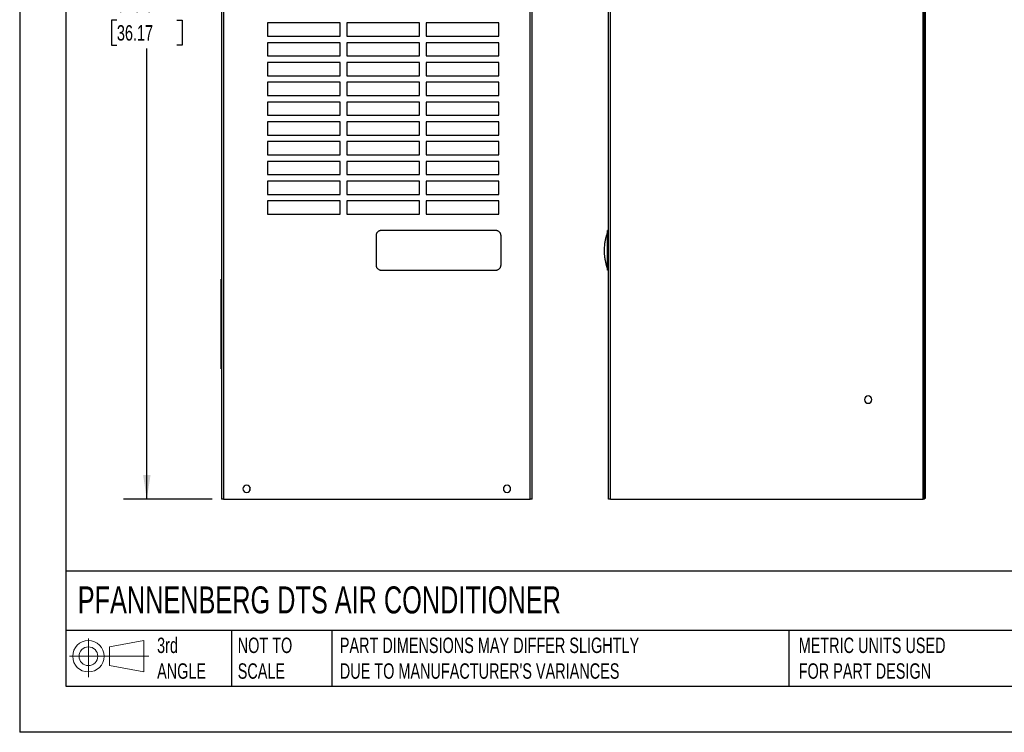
# Model space of a CAD drawing. Header units: millimetres. Extents: x 0 to 1956, y 0 to 1511.
# Tile 1 of 10: x 0 to 945, y 0 to 684. Entities that reach past the tile are written whole.
import ezdxf

# ---------------------------------------------------------------- set-up
doc = ezdxf.new("R2010")
doc.units = ezdxf.units.MM
doc.header["$LTSCALE"] = 7
doc.layers.add('DIMENSIONS', color=140, linetype='Continuous', lineweight=25)
doc.layers.add('TEXT', color=140, linetype='Continuous', lineweight=25)
doc.styles.add('SLDTEXTSTYLE0', font='TXT', dxfattribs={"width": 0.7})
doc.dimstyles.new('SLDDIMSTYLE1', dxfattribs={"dimtxt": 15.106055, "dimasz": 23.114, "dimexe": 0, "dimexo": 0.0625, "dimgap": 3.776514, "dimtad": 0, "dimtih": 1, "dimtoh": 1, "dimdec": 1, "dimrnd": 1e-09, "dimzin": 12, "dimdsep": 46, "dimtxsty": 'SLDTEXTSTYLE0', "dimsah": 1, "dimcen": 0.09, "dimadec": 0, "dimazin": 3, "dimtfac": 1, "dimtdec": 1, "dimtofl": 0, "dimtmove": 0, "dimatfit": 3, "dimfxl": 0, "dimfrac": 2, "dimtolj": 1, "dimtzin": 12, "dimarcsym": 0})

# ---------------------------------------------------------------- blocks, each defined once
blk = doc.blocks.new('Block11')
at = {"color": 7, "linetype": 'Continuous', "lineweight": 18}
for p, q in [((18.12, 37.17), (18.12, 0)), ((38.36, 29.17), (71.23, 35.22)), ((38.36, 11.17), (38.36, 29.17)), ((71.23, 35.22), (71.23, 5.12)), ((0, 20.17), (76.12, 20.17)), ((38.36, 11.17), (71.23, 5.12))]:
    blk.add_line(p, q, dxfattribs=at)
for radius in [15.05, 9]:
    blk.add_circle((18.12, 20.17), radius, dxfattribs=at)
blk = doc.blocks.new('Block12')
at = {"color": 7, "linetype": 'Continuous'}
blk.add_blockref('Block11', (0, 0), dxfattribs=at)
blk = doc.blocks.new('_D_16')
at = {"layer": 'DIMENSIONS'}
for p, q in [((186.06, 1142.55), (99.85, 1142.55)), ((122.07, 1142.55), (122.07, 711.54)), ((93.35, 684.15), (88.27, 684.15)), ((88.27, 684.15), (88.27, 660.14)), ((150.8, 684.15), (155.87, 684.15)), ((155.87, 684.15), (155.87, 660.14)), ((88.27, 660.14), (93.35, 660.14)), ((122.07, 223.95), (122.07, 656.76)), ((155.87, 660.14), (150.8, 660.14)), ((184.79, 223.95), (99.85, 223.95))]:
    blk.add_line(p, q, dxfattribs=at)
for points in [[(122.07, 1142.55), (118.52, 1119.44), (125.63, 1119.44)], [(122.07, 223.95), (125.63, 247.06), (118.52, 247.06)]]:
    blk.add_solid(points, dxfattribs=at)
at = {"layer": 'DIMENSIONS', "char_height": 14.817, "attachment_point": 1, "style": 'SLDTEXTSTYLE0'}
for s, insert in [('918.6', (93.35, 706.63)), ('36.17', (93.35, 679.24))]:
    blk.add_mtext(s, dxfattribs=dict(at, insert=insert))

msp = doc.modelspace()

# ---------------------------------------------------------------- linework, layer by layer
at = {"color": 7, "linetype": 'Continuous'}
for p in [(0.02, 1511.32), (1955.82, 0.02)]:
    msp.add_line(p, (0.02, 0.02), dxfattribs=at)
for p, q in [((193.68, 1124.95), (193.68, 223.95)), ((195.61, 1124.95), (195.61, 223.95)), ((490.25, 223.95), (490.25, 1124.95)), ((492.18, 223.95), (492.18, 1124.95)), ((565.5, 223.95), (565.5, 1124.95)), ((567.43, 223.95), (567.43, 1124.95)), ((867.45, 223.95), (867.45, 1124.95)), ((868.65, 223.95), (868.65, 1124.95)), ((869.57, 1124.95), (869.57, 224.55)), ((307.65, 681.35), (237.8, 681.35)), ((237.8, 681.35), (237.8, 668.65)), ((307.65, 668.65), (307.65, 681.35)), ((383.85, 681.35), (314, 681.35)), ((314, 681.35), (314, 668.65)), ((383.85, 668.65), (383.85, 681.35)), ((460.05, 681.35), (390.2, 681.35)), ((390.2, 681.35), (390.2, 668.65)), ((460.05, 668.65), (460.05, 681.35)), ((237.8, 668.65), (307.65, 668.65)), ((307.65, 662.35), (237.8, 662.35)), ((237.8, 662.35), (237.8, 649.65)), ((307.65, 649.65), (307.65, 662.35)), ((314, 668.65), (383.85, 668.65)), ((383.85, 662.35), (314, 662.35)), ((314, 662.35), (314, 649.65)), ((383.85, 649.65), (383.85, 662.35)), ((390.2, 668.65), (460.05, 668.65)), ((460.05, 662.35), (390.2, 662.35)), ((390.2, 662.35), (390.2, 649.65)), ((460.05, 649.65), (460.05, 662.35)), ((237.8, 649.65), (307.65, 649.65)), ((307.65, 643.35), (237.8, 643.35)), ((237.8, 643.35), (237.8, 630.65)), ((307.65, 630.65), (307.65, 643.35)), ((314, 649.65), (383.85, 649.65)), ((383.85, 643.35), (314, 643.35)), ((314, 643.35), (314, 630.65)), ((383.85, 630.65), (383.85, 643.35)), ((390.2, 649.65), (460.05, 649.65)), ((460.05, 643.35), (390.2, 643.35)), ((390.2, 643.35), (390.2, 630.65)), ((460.05, 630.65), (460.05, 643.35)), ((237.8, 630.65), (307.65, 630.65)), ((307.65, 624.35), (237.8, 624.35)), ((237.8, 624.35), (237.8, 611.65)), ((307.65, 611.65), (307.65, 624.35)), ((314, 630.65), (383.85, 630.65)), ((383.85, 624.35), (314, 624.35)), ((314, 624.35), (314, 611.65)), ((383.85, 611.65), (383.85, 624.35)), ((390.2, 630.65), (460.05, 630.65)), ((460.05, 624.35), (390.2, 624.35)), ((390.2, 624.35), (390.2, 611.65)), ((460.05, 611.65), (460.05, 624.35)), ((237.8, 611.65), (307.65, 611.65)), ((307.65, 605.35), (237.8, 605.35)), ((237.8, 605.35), (237.8, 592.65)), ((307.65, 592.65), (307.65, 605.35)), ((314, 611.65), (383.85, 611.65)), ((383.85, 605.35), (314, 605.35)), ((314, 605.35), (314, 592.65)), ((383.85, 592.65), (383.85, 605.35)), ((390.2, 611.65), (460.05, 611.65)), ((460.05, 605.35), (390.2, 605.35)), ((390.2, 605.35), (390.2, 592.65)), ((460.05, 592.65), (460.05, 605.35)), ((237.8, 592.65), (307.65, 592.65)), ((307.65, 586.35), (237.8, 586.35)), ((237.8, 586.35), (237.8, 573.65)), ((307.65, 573.65), (307.65, 586.35)), ((314, 592.65), (383.85, 592.65)), ((383.85, 586.35), (314, 586.35)), ((314, 586.35), (314, 573.65)), ((383.85, 573.65), (383.85, 586.35)), ((390.2, 592.65), (460.05, 592.65)), ((460.05, 586.35), (390.2, 586.35)), ((390.2, 586.35), (390.2, 573.65)), ((460.05, 573.65), (460.05, 586.35)), ((237.8, 573.65), (307.65, 573.65)), ((307.65, 567.35), (237.8, 567.35)), ((237.8, 567.35), (237.8, 554.65)), ((307.65, 554.65), (307.65, 567.35)), ((314, 573.65), (383.85, 573.65)), ((383.85, 567.35), (314, 567.35)), ((314, 567.35), (314, 554.65)), ((383.85, 554.65), (383.85, 567.35)), ((390.2, 573.65), (460.05, 573.65)), ((460.05, 567.35), (390.2, 567.35)), ((390.2, 567.35), (390.2, 554.65)), ((460.05, 554.65), (460.05, 567.35)), ((237.8, 554.65), (307.65, 554.65)), ((307.65, 548.35), (237.8, 548.35)), ((237.8, 548.35), (237.8, 535.65)), ((307.65, 535.65), (307.65, 548.35)), ((314, 554.65), (383.85, 554.65)), ((383.85, 548.35), (314, 548.35)), ((314, 548.35), (314, 535.65)), ((383.85, 535.65), (383.85, 548.35)), ((390.2, 554.65), (460.05, 554.65)), ((460.05, 548.35), (390.2, 548.35)), ((390.2, 548.35), (390.2, 535.65)), ((460.05, 535.65), (460.05, 548.35)), ((237.8, 535.65), (307.65, 535.65)), ((314, 535.65), (383.85, 535.65)), ((390.2, 535.65), (460.05, 535.65)), ((307.65, 529.35), (237.8, 529.35)), ((237.8, 529.35), (237.8, 516.65)), ((307.65, 516.65), (307.65, 529.35)), ((383.85, 529.35), (314, 529.35)), ((314, 529.35), (314, 516.65)), ((383.85, 516.65), (383.85, 529.35)), ((460.05, 529.35), (390.2, 529.35)), ((390.2, 529.35), (390.2, 516.65)), ((460.05, 516.65), (460.05, 529.35)), ((237.8, 516.65), (307.65, 516.65)), ((314, 516.65), (383.85, 516.65)), ((390.2, 516.65), (460.05, 516.65)), ((307.65, 510.35), (237.8, 510.35)), ((237.8, 510.35), (237.8, 497.65)), ((307.65, 497.65), (307.65, 510.35)), ((383.85, 510.35), (314, 510.35)), ((314, 510.35), (314, 497.65)), ((383.85, 497.65), (383.85, 510.35)), ((460.05, 510.35), (390.2, 510.35)), ((390.2, 510.35), (390.2, 497.65)), ((460.05, 497.65), (460.05, 510.35)), ((237.8, 497.65), (307.65, 497.65)), ((314, 497.65), (383.85, 497.65)), ((390.2, 497.65), (460.05, 497.65)), ((565.5, 481.95), (564.5, 481.95)), ((565.5, 476.95), (564.5, 476.95)), ((565.5, 448.95), (564.5, 448.95)), ((193.48, 430.11), (193.48, 435.11)), ((193.68, 435.11), (193.48, 435.11)), ((565.5, 443.95), (564.5, 443.95)), ((193.48, 354.11), (193.48, 430.11)), ((193.68, 430.11), (193.48, 430.11)), ((193.68, 354.11), (193.48, 354.11)), ((193.48, 349.11), (193.48, 354.11)), ((193.68, 349.11), (193.48, 349.11)), ((195.61, 223.95), (193.68, 223.95)), ((195.61, 223.95), (490.25, 223.95)), ((492.18, 223.95), (490.25, 223.95)), ((567.43, 223.95), (565.5, 223.95)), ((567.43, 223.95), (867.45, 223.95)), ((868.65, 223.95), (867.45, 223.95)), ((869.57, 224.55), (868.65, 224.55))]:
    msp.add_line(p, q)
at = {"flags": 128}
for points in [[(221.3, 234.88), (220.99, 234.36), (220.83, 233.56)], [(221.3, 234.88), (220.99, 234.36), (220.83, 233.56)], [(220.83, 233.56), (220.99, 232.75), (221.11, 232.5)], [(465.03, 233.58), (464.86, 234.37), (464.55, 234.88)], [(465.03, 233.6), (464.87, 234.41), (464.56, 234.92)], [(464.73, 232.53), (464.87, 232.8), (465.03, 233.6)]]:
    msp.add_lwpolyline(points, dxfattribs=at)
for centre, start, end in [((814.75, 319.55), 0, 180), ((814.75, 319.55), 180, 0), ((217.93, 233.95), 0, 180), ((467.93, 233.95), 0, 180), ((217.93, 233.95), 180, 0), ((467.93, 233.95), 180, 0)]:
    msp.add_arc(centre, 3.5, start, end)
for points, knots in [([(347.18, 481.95), (347.1, 481.95), (346.96, 481.95), (346.74, 481.93), (346.53, 481.91), (346.31, 481.88), (346.1, 481.84), (345.89, 481.78), (345.68, 481.72), (345.47, 481.65), (345.13, 481.52), (344.67, 481.29), (344.12, 480.93), (343.55, 480.42), (342.99, 479.75), (342.62, 479.05), (342.42, 478.5), (342.31, 478.12), (342.23, 477.74), (342.19, 477.34), (342.18, 477.08), (342.18, 476.95)], [0, 0, 0, 0, 0.027801, 0.055474, 0.083072, 0.110648, 0.138259, 0.165959, 0.193804, 0.221851, 0.250152, 0.334105, 0.41704, 0.500126, 0.625002, 0.749892, 0.800139, 0.849934, 0.899616, 0.949526, 1, 1, 1, 1]), ([(342.18, 476.95), (342.18, 476.37), (342.18, 475.78), (342.18, 474.62), (342.18, 474.03), (342.18, 472.28), (342.18, 471.12), (342.18, 467.62), (342.18, 465.28), (342.18, 460.62), (342.18, 458.28), (342.18, 454.78), (342.18, 453.62), (342.18, 451.87), (342.18, 451.28), (342.18, 450.12), (342.18, 449.53), (342.18, 448.95)], [0, 0, 0, 0, 0.0625, 0.0625, 0.125, 0.125, 0.25, 0.25, 0.5, 0.5, 0.75, 0.75, 0.875, 0.875, 0.9375, 0.9375, 1, 1, 1, 1]), ([(457.18, 481.95), (456.89, 481.95), (456.6, 481.95), (456.03, 481.95), (455.74, 481.95), (454.89, 481.95), (454.31, 481.95), (452.59, 481.95), (451.45, 481.95), (448.01, 481.95), (445.72, 481.95), (438.84, 481.95), (434.26, 481.95), (420.51, 481.95), (411.34, 481.95), (393.01, 481.95), (383.84, 481.95), (370.09, 481.95), (365.51, 481.95), (358.64, 481.95), (356.34, 481.95), (352.91, 481.95), (351.76, 481.95), (349.47, 481.95), (348.32, 481.95), (347.18, 481.95)], [0, 0, 0, 0, 0.007812, 0.007812, 0.015625, 0.015625, 0.03125, 0.03125, 0.0625, 0.0625, 0.125, 0.125, 0.25, 0.25, 0.5, 0.5, 0.75, 0.75, 0.875, 0.875, 0.9375, 0.9375, 0.96875, 0.96875, 1, 1, 1, 1]), ([(462.18, 476.95), (462.18, 477.02), (462.17, 477.17), (462.16, 477.39), (462.14, 477.6), (462.1, 477.82), (462.06, 478.03), (462.01, 478.24), (461.95, 478.45), (461.88, 478.66), (461.71, 479.1), (461.36, 479.75), (460.74, 480.51), (459.97, 481.14), (459.27, 481.51), (458.72, 481.71), (458.34, 481.82), (457.96, 481.89), (457.57, 481.94), (457.31, 481.95), (457.18, 481.95)], [0, 0, 0, 0, 0.02803, 0.055886, 0.083616, 0.111271, 0.138902, 0.166559, 0.194295, 0.222158, 0.2502, 0.375075, 0.500022, 0.624757, 0.749849, 0.800687, 0.85079, 0.900493, 0.950125, 1, 1, 1, 1]), ([(462.18, 448.95), (462.18, 449.53), (462.18, 450.12), (462.18, 451.28), (462.18, 451.87), (462.18, 453.62), (462.18, 454.78), (462.18, 458.28), (462.18, 462.95), (462.18, 467.62), (462.18, 471.12), (462.18, 472.28), (462.18, 474.03), (462.18, 474.62), (462.18, 475.78), (462.18, 476.37), (462.18, 476.95)], [0, 0, 0, 0, 0.0625, 0.0625, 0.125, 0.125, 0.25, 0.25, 0.5, 0.75, 0.75, 0.875, 0.875, 0.9375, 0.9375, 1, 1, 1, 1]), ([(564.27, 480.48), (564.18, 480.1), (564.03, 479.41), (563.66, 478.28), (563.33, 477.17), (563.03, 476.14), (562.8, 475.27), (562.54, 474.22), (562.23, 472.89), (561.91, 471.26), (561.61, 469.36), (561.36, 467.21), (561.17, 464.3), (561.2, 460.97), (561.5, 457.59), (561.84, 455.24), (562.14, 453.47), (562.36, 452.34), (562.52, 451.58), (562.62, 451.07), (562.71, 450.66), (562.79, 450.33), (562.87, 449.98), (562.91, 449.79), (562.96, 449.61), (563, 449.46), (563.02, 449.35), (563.05, 449.25), (563.1, 449.09), (563.18, 448.79), (563.32, 448.3), (563.5, 447.72), (563.71, 447.08), (563.91, 446.35), (564.09, 445.64), (564.26, 445.04), (564.42, 444.6), (564.52, 444.27), (564.5, 444.05), (564.5, 443.95)], [0, 0, 0, 0, 0.074003, 0.134906, 0.182931, 0.210591, 0.231211, 0.248286, 0.265023, 0.282673, 0.302289, 0.324545, 0.348709, 0.392137, 0.429066, 0.462853, 0.494894, 0.531897, 0.547917, 0.564809, 0.582598, 0.597496, 0.601513, 0.604737, 0.607326, 0.608474, 0.609587, 0.610721, 0.611931, 0.614735, 0.622562, 0.638559, 0.661345, 0.691041, 0.735811, 0.790588, 0.855495, 0.930643, 1, 1, 1, 1]), ([(564.5, 480.56), (564.39, 480.54), (564.18, 480.51), (564.21, 480.5), (564.22, 480.49)], [0, 0, 0, 0, 0.533249, 1, 1, 1, 1]), ([(564.5, 476.95), (564.5, 477.02), (564.5, 477.17), (564.5, 477.39), (564.5, 477.6), (564.5, 477.82), (564.5, 478.03), (564.5, 478.24), (564.5, 478.45), (564.5, 478.66), (564.5, 479.1), (564.5, 479.75), (564.5, 480.51), (564.5, 481.14), (564.5, 481.51), (564.51, 481.71), (564.51, 481.82), (564.51, 481.89), (564.51, 481.94), (564.51, 481.95), (564.51, 481.95)], [0, 0, 0, 0, 0.02803, 0.055886, 0.083616, 0.111271, 0.138902, 0.166559, 0.194295, 0.222158, 0.2502, 0.375075, 0.500022, 0.624757, 0.749849, 0.800687, 0.85079, 0.900493, 0.950125, 1, 1, 1, 1]), ([(564.5, 448.95), (564.5, 449.53), (564.5, 450.12), (564.5, 451.28), (564.5, 451.87), (564.5, 453.62), (564.5, 454.78), (564.5, 458.28), (564.5, 462.95), (564.5, 467.62), (564.5, 471.12), (564.5, 472.28), (564.5, 474.03), (564.5, 474.62), (564.5, 475.78), (564.5, 476.37), (564.5, 476.95)], [0, 0, 0, 0, 0.0625, 0.0625, 0.125, 0.125, 0.25, 0.25, 0.5, 0.75, 0.75, 0.875, 0.875, 0.9375, 0.9375, 1, 1, 1, 1]), ([(342.18, 448.95), (342.18, 448.88), (342.18, 448.73), (342.19, 448.51), (342.22, 448.3), (342.25, 448.08), (342.29, 447.87), (342.35, 447.66), (342.41, 447.45), (342.48, 447.24), (342.65, 446.8), (342.99, 446.16), (343.62, 445.39), (344.38, 444.77), (345.12, 444.37), (345.75, 444.15), (346.24, 444.03), (346.72, 443.96), (347.03, 443.95), (347.18, 443.95)], [0, 0, 0, 0, 0.027943, 0.055746, 0.083457, 0.111122, 0.138786, 0.16649, 0.194271, 0.222163, 0.250206, 0.374561, 0.50002, 0.624276, 0.749783, 0.817803, 0.881607, 0.94208, 1, 1, 1, 1]), ([(457.18, 443.95), (457.25, 443.95), (457.39, 443.95), (457.61, 443.97), (457.82, 443.99), (458.04, 444.02), (458.25, 444.06), (458.46, 444.12), (458.67, 444.18), (458.88, 444.25), (459.33, 444.42), (459.98, 444.76), (460.73, 445.39), (461.36, 446.15), (461.73, 446.85), (461.94, 447.4), (462.04, 447.78), (462.12, 448.17), (462.17, 448.56), (462.17, 448.82), (462.18, 448.95)], [0, 0, 0, 0, 0.027591, 0.055108, 0.082602, 0.110124, 0.137731, 0.165482, 0.193435, 0.221649, 0.250183, 0.375291, 0.500018, 0.624796, 0.749843, 0.800121, 0.849985, 0.89973, 0.949643, 1, 1, 1, 1]), ([(564.51, 443.95), (564.51, 443.95), (564.51, 443.95), (564.51, 443.97), (564.51, 443.99), (564.51, 444.02), (564.51, 444.06), (564.51, 444.12), (564.51, 444.18), (564.51, 444.25), (564.5, 444.42), (564.5, 444.76), (564.5, 445.39), (564.5, 446.15), (564.5, 446.85), (564.5, 447.4), (564.51, 447.78), (564.51, 448.17), (564.51, 448.56), (564.5, 448.82), (564.5, 448.95)], [0, 0, 0, 0, 0.027591, 0.055108, 0.082602, 0.110124, 0.137731, 0.165482, 0.193435, 0.221649, 0.250183, 0.375291, 0.500018, 0.624796, 0.749843, 0.800121, 0.849985, 0.89973, 0.949643, 1, 1, 1, 1]), ([(347.18, 443.95), (347.46, 443.94), (347.75, 443.94), (348.32, 443.94), (348.61, 443.94), (349.47, 443.94), (350.04, 443.94), (351.76, 443.94), (352.91, 443.95), (355.2, 443.95), (356.34, 443.95), (358.64, 443.95), (359.78, 443.95), (362.07, 443.95), (363.22, 443.95), (365.51, 443.95), (366.66, 443.95), (370.09, 443.94), (372.39, 443.95), (379.26, 443.95), (383.84, 443.95), (393.01, 443.95), (397.59, 443.95), (411.34, 443.95), (420.51, 443.95), (434.26, 443.95), (438.84, 443.95), (445.72, 443.95), (448.01, 443.95), (451.45, 443.95), (452.59, 443.95), (454.31, 443.95), (454.89, 443.95), (455.74, 443.95), (456.03, 443.95), (456.6, 443.95), (456.89, 443.95), (457.18, 443.95)], [0, 0, 0, 0, 0.007813, 0.007813, 0.015625, 0.015625, 0.03125, 0.03125, 0.0625, 0.0625, 0.09375, 0.09375, 0.125, 0.125, 0.15625, 0.15625, 0.1875, 0.1875, 0.25, 0.25, 0.375, 0.375, 0.5, 0.5, 0.75, 0.75, 0.875, 0.875, 0.9375, 0.9375, 0.96875, 0.96875, 0.984375, 0.984375, 0.992188, 0.992188, 1, 1, 1, 1])]:
    msp.add_open_spline(points, degree=3, knots=knots)
at = {"layer": 'TEXT'}
for p, q in [((44.45, 1466.85), (44.45, 44.45)), ((1911.35, 154.88), (44.45, 154.88)), ((1911.35, 97.79), (44.45, 97.79)), ((203.31, 97.79), (203.31, 44.45)), ((299.86, 97.79), (299.86, 44.45)), ((738.39, 97.79), (738.39, 44.45)), ((44.45, 44.45), (1911.35, 44.45))]:
    msp.add_line(p, q, dxfattribs=at)

# ---------------------------------------------------------------- block references
msp.add_blockref('Block12', (47.87, 52.88), dxfattribs=at)

# ---------------------------------------------------------------- texts
at = {"layer": 'TEXT', "attachment_point": 1, "style": 'SLDTEXTSTYLE0'}
for s, insert, char_height in [('PFANNENBERG DTS AIR CONDITIONER', (55.76, 140.16), 25.9292), ('3rd^JANGLE', (131.95, 90.98), 14.817), ('NOT TO^JSCALE', (209.35, 90.98), 14.8167), ("PART DIMENSIONS MAY DIFFER SLIGHTLY ^JDUE TO MANUFACTURER'S VARIANCES", (307.39, 90.98), 14.8167), ('METRIC UNITS USED ^JFOR PART DESIGN', (747.98, 90.98), 14.8167)]:
    msp.add_mtext(s, dxfattribs=dict(at, insert=insert, char_height=char_height))

# ---------------------------------------------------------------- dimensions: what is measured, and where the dimension line sits
at = {"layer": 'DIMENSIONS'}
dim = msp.add_linear_dim(base=(122.07, 1142.55), p1=(193.68, 223.95), p2=(194.95, 1142.55), angle=90, dimstyle='SLDDIMSTYLE1', dxfattribs=at)
dim.commit()
dim.dimension.update_dxf_attribs({"geometry": '_D_16', "text_midpoint": (122.07, 684.15), "dimtype": 160})

doc.saveas('drawing.dxf')
